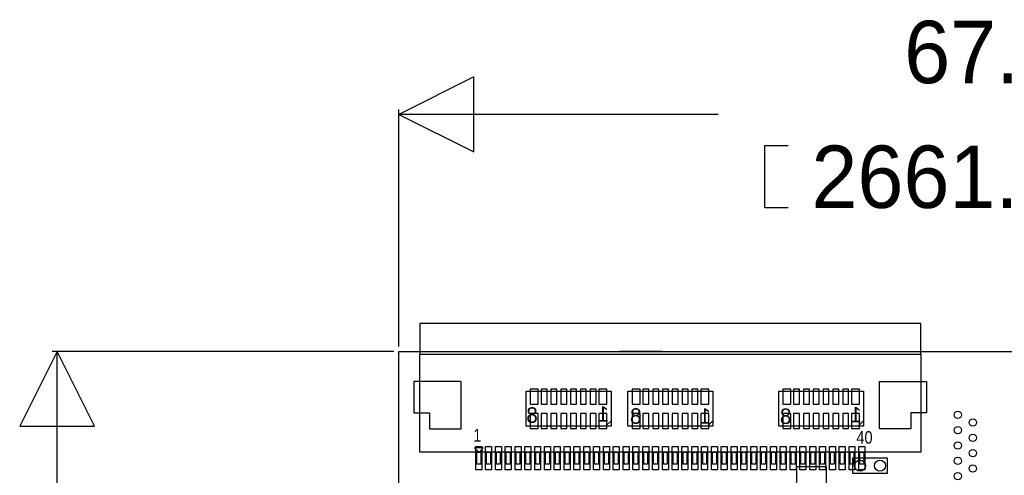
# Model space of a CAD drawing. Extents: x -30.4 to 67.6, y -0.1 to 68.6.
# Tile 4 of 7: x -19.3 to 30.8, y 45.4 to 68.6. Entities that reach past the tile are written whole.
import ezdxf

# ---------------------------------------------------------------- set-up
doc = ezdxf.new("R2010")
doc.units = 0
for name, color, linetype in [('BG_DIMENSION', 140, 'CONTINUOUS'), ('BG_OUTLINE', 5, 'CONTINUOUS'), ('PG_ASSEMBLY_BOTTOM', 43, 'CONTINUOUS'), ('PG_ASSEMBLY_TOP', 253, 'CONTINUOUS'), ('PIN_BOTTOM', 243, 'CONTINUOUS'), ('PIN_TOP', 5, 'CONTINUOUS')]:
    doc.layers.add(name, color=color, linetype=linetype)

msp = doc.modelspace()

# ---------------------------------------------------------------- linework, layer by layer
at = {"layer": 'BG_DIMENSION'}
for points in [[(3.81, 65.659), (0, 63.754), (3.81, 61.849), (3.81, 65.659)], [(0, 51.943), (0, 64.008)], [(16.24965, 63.754), (0, 63.754)], [(19.812, 58.9915), (18.6309, 58.9915), (18.6309, 62.1665), (19.812, 62.1665)], [(-15.494, 47.879), (-17.399, 51.689), (-19.304, 47.879), (-15.494, 47.879)], [(-0.254, 51.689), (-17.653, 51.689)], [(-17.399, 34.44875), (-17.399, 51.689)]]:
    msp.add_lwpolyline(points, dxfattribs=at)
at = {"layer": 'BG_OUTLINE'}
for points in [[(0, 51.689), (67.59956, 51.689)], [(0, 51.689), (67.59956, 51.689)], [(0, 21.99894), (0, 51.689)], [(4.93268, 51.689), (7.124954, 51.689)], [(13.41628, 51.689), (11.224006, 51.689)]]:
    msp.add_lwpolyline(points, dxfattribs=at)
msp.add_lwpolyline([(67.59956, 21.99894, 0.414214), (65.60058, 19.99996, 0.414214), (67.59956, 18.00098), (67.59956, 0), (16.74876, 0), (16.74876, 3.50012, 0.414214), (16.25092, 4.0005, 0.414214), (15.75054, 3.50012), (15.75054, 0), (0, 0), (0, 18.00098, 0.414214), (1.99898, 19.99996, 0.414214), (0, 21.99894), (0, 51.689), (67.59956, 51.689)], format="xyb", close=True, dxfattribs=at)
msp.add_lwpolyline([(67.59956, 21.99894, 0.414214), (65.60058, 19.99996, 0.414214), (67.59956, 18.00098), (67.59956, 0), (16.74876, 0), (16.74876, 3.50012, 0.414214), (16.25092, 4.0005, 0.414214), (15.75054, 3.50012), (15.75054, 0), (0, 0), (0, 18.00098, 0.414214), (1.99898, 19.99996, 0.414214), (0, 21.99894), (0, 51.689), (67.59956, 51.689)], format="xyb", close=True, dxfattribs=at)
msp.add_lwpolyline([(67.59956, 21.99894, 0.414214), (65.60058, 19.99996, 0.414214), (67.59956, 18.00098), (67.59956, 0), (16.74876, 0), (16.74876, 3.50012, 0.414214), (16.25092, 4.0005, 0.414214), (15.75054, 3.50012), (15.75054, 0), (0, 0), (0, 18.00098, 0.414214), (1.99898, 19.99996, 0.414214), (0, 21.99894), (0, 51.689), (67.59956, 51.689)], format="xyb", close=True, dxfattribs=at)
at = {"layer": 'PG_ASSEMBLY_BOTTOM'}
for points in [[(10.795, 47.88154), (6.477, 47.88154), (6.477, 49.65954), (10.795, 49.65954)], [(15.9766, 47.88154), (11.6586, 47.88154), (11.6586, 49.65954), (15.9766, 49.65954)], [(23.6474, 47.88154), (19.3294, 47.88154), (19.3294, 49.65954), (23.6474, 49.65954)]]:
    msp.add_lwpolyline(points, close=True, dxfattribs=at)
for points in [[(10.795, 48.16094), (10.5156, 47.88154)], [(15.9766, 48.16094), (15.6972, 47.88154)], [(23.6474, 48.16094), (23.368, 47.88154)], [(23.0886, 45.4914), (24.8666, 45.4914), (24.8666, 46.2534), (23.0886, 46.2534), (23.0886, 45.4914)]]:
    msp.add_lwpolyline(points, dxfattribs=at)
at = {"layer": 'PG_ASSEMBLY_TOP'}
msp.add_lwpolyline([(26.56078, 51.55692), (26.56078, 53.10632), (1.05918, 53.10632), (1.05918, 51.55692)], dxfattribs=at)
for points in [[(26.56078, 51.55692), (26.56078, 46.5582), (1.05918, 46.5582), (1.05918, 51.55692)], [(4.29006, 46.7868), (3.84048, 46.7868), (4.05892, 46.56582), (4.07924, 46.56582), (4.29006, 46.77664)], [(4.16052, 46.5582), (4.16052, 45.95622), (3.95986, 45.95622), (3.95986, 46.5582)], [(4.6609, 46.5582), (4.6609, 45.95622), (4.46024, 45.95622), (4.46024, 46.5582)], [(5.15874, 46.5582), (5.15874, 45.95622), (4.96062, 45.95622), (4.96062, 46.5582)], [(5.65912, 46.5582), (5.65912, 45.95622), (5.461, 45.95622), (5.461, 46.5582)], [(6.1595, 46.5582), (6.1595, 45.95622), (5.95884, 45.95622), (5.95884, 46.5582)], [(6.65988, 46.5582), (6.65988, 45.95622), (6.45922, 45.95622), (6.45922, 46.5582)], [(7.16026, 46.5582), (7.16026, 45.95622), (6.9596, 45.95622), (6.9596, 46.5582)], [(7.66064, 46.5582), (7.66064, 45.95622), (7.45998, 45.95622), (7.45998, 46.5582)], [(8.16102, 46.5582), (8.16102, 45.95622), (7.96036, 45.95622), (7.96036, 46.5582)], [(8.65886, 46.5582), (8.65886, 45.95622), (8.46074, 45.95622), (8.46074, 46.5582)], [(9.15924, 46.5582), (9.15924, 45.95622), (8.96112, 45.95622), (8.96112, 46.5582)], [(9.65962, 46.5582), (9.65962, 45.95622), (9.45896, 45.95622), (9.45896, 46.5582)], [(10.16, 46.5582), (10.16, 45.95622), (9.95934, 45.95622), (9.95934, 46.5582)], [(10.66038, 46.5582), (10.66038, 45.95622), (10.45972, 45.95622), (10.45972, 46.5582)], [(11.16076, 46.5582), (11.16076, 45.95622), (10.9601, 45.95622), (10.9601, 46.5582)], [(11.66114, 46.5582), (11.66114, 45.95622), (11.46048, 45.95622), (11.46048, 46.5582)], [(12.15898, 46.5582), (12.15898, 45.95622), (11.96086, 45.95622), (11.96086, 46.5582)], [(12.65936, 46.5582), (12.65936, 45.95622), (12.46124, 45.95622), (12.46124, 46.5582)], [(13.15974, 46.5582), (13.15974, 45.95622), (12.95908, 45.95622), (12.95908, 46.5582)], [(13.66012, 46.5582), (13.66012, 45.95622), (13.45946, 45.95622), (13.45946, 46.5582)], [(14.1605, 46.5582), (14.1605, 45.95622), (13.95984, 45.95622), (13.95984, 46.5582)], [(14.66088, 46.5582), (14.66088, 45.95622), (14.46022, 45.95622), (14.46022, 46.5582)], [(15.15872, 46.5582), (15.15872, 45.95622), (14.9606, 45.95622), (14.9606, 46.5582)], [(15.6591, 46.5582), (15.6591, 45.95622), (15.46098, 45.95622), (15.46098, 46.5582)], [(16.15948, 46.5582), (16.15948, 45.95622), (15.95882, 45.95622), (15.95882, 46.5582)], [(16.65986, 46.5582), (16.65986, 45.95622), (16.4592, 45.95622), (16.4592, 46.5582)], [(17.16024, 46.5582), (17.16024, 45.95622), (16.95958, 45.95622), (16.95958, 46.5582)], [(17.66062, 46.5582), (17.66062, 45.95622), (17.45996, 45.95622), (17.45996, 46.5582)], [(18.161, 46.5582), (18.161, 45.95622), (17.96034, 45.95622), (17.96034, 46.5582)], [(18.65884, 46.5582), (18.65884, 45.95622), (18.46072, 45.95622), (18.46072, 46.5582)], [(19.15922, 46.5582), (19.15922, 45.95622), (18.9611, 45.95622), (18.9611, 46.5582)], [(19.6596, 46.5582), (19.6596, 45.95622), (19.45894, 45.95622), (19.45894, 46.5582)], [(20.15998, 46.5582), (20.15998, 45.95622), (19.95932, 45.95622), (19.95932, 46.5582)], [(20.66036, 46.5582), (20.66036, 45.95622), (20.4597, 45.95622), (20.4597, 46.5582)], [(21.16074, 46.5582), (21.16074, 45.95622), (20.96008, 45.95622), (20.96008, 46.5582)], [(21.66112, 46.5582), (21.66112, 45.95622), (21.46046, 45.95622), (21.46046, 46.5582)], [(22.15896, 46.5582), (22.15896, 45.95622), (21.96084, 45.95622), (21.96084, 46.5582)], [(22.65934, 46.5582), (22.65934, 45.95622), (22.46122, 45.95622), (22.46122, 46.5582)], [(23.15972, 46.5582), (23.15972, 45.95622), (22.95906, 45.95622), (22.95906, 46.5582)], [(23.6601, 46.5582), (23.6601, 45.95622), (23.45944, 45.95622), (23.45944, 46.5582)]]:
    msp.add_lwpolyline(points, close=True, dxfattribs=at)
at = {"layer": 'PIN_BOTTOM'}
for points in [[(7.08914, 49.77384), (6.68274, 49.77384), (6.68274, 49.01184), (7.08914, 49.01184)], [(7.53872, 49.01184), (7.53872, 49.77384), (7.23392, 49.77384), (7.23392, 49.01184)], [(8.0391, 49.01184), (8.0391, 49.77384), (7.7343, 49.77384), (7.7343, 49.01184)], [(8.53948, 49.01184), (8.53948, 49.77384), (8.23468, 49.77384), (8.23468, 49.01184)], [(9.03732, 49.01184), (9.03732, 49.77384), (8.73252, 49.77384), (8.73252, 49.01184)], [(9.5377, 49.01184), (9.5377, 49.77384), (9.2329, 49.77384), (9.2329, 49.01184)], [(10.03808, 49.01184), (10.03808, 49.77384), (9.73328, 49.77384), (9.73328, 49.01184)], [(10.58926, 49.77384), (10.18286, 49.77384), (10.18286, 49.01184), (10.58926, 49.01184)], [(12.27074, 49.77384), (11.86434, 49.77384), (11.86434, 49.01184), (12.27074, 49.01184)], [(12.72032, 49.01184), (12.72032, 49.77384), (12.41552, 49.77384), (12.41552, 49.01184)], [(13.2207, 49.01184), (13.2207, 49.77384), (12.9159, 49.77384), (12.9159, 49.01184)], [(13.72108, 49.01184), (13.72108, 49.77384), (13.41628, 49.77384), (13.41628, 49.01184)], [(14.21892, 49.01184), (14.21892, 49.77384), (13.91412, 49.77384), (13.91412, 49.01184)], [(14.7193, 49.01184), (14.7193, 49.77384), (14.4145, 49.77384), (14.4145, 49.01184)], [(15.21968, 49.01184), (15.21968, 49.77384), (14.91488, 49.77384), (14.91488, 49.01184)], [(15.77086, 49.77384), (15.36446, 49.77384), (15.36446, 49.01184), (15.77086, 49.01184)], [(19.94154, 49.77384), (19.53514, 49.77384), (19.53514, 49.01184), (19.94154, 49.01184)], [(20.39112, 49.01184), (20.39112, 49.77384), (20.08632, 49.77384), (20.08632, 49.01184)], [(20.8915, 49.01184), (20.8915, 49.77384), (20.5867, 49.77384), (20.5867, 49.01184)], [(21.39188, 49.01184), (21.39188, 49.77384), (21.08708, 49.77384), (21.08708, 49.01184)], [(21.88972, 49.01184), (21.88972, 49.77384), (21.58492, 49.77384), (21.58492, 49.01184)], [(22.3901, 49.01184), (22.3901, 49.77384), (22.0853, 49.77384), (22.0853, 49.01184)], [(22.89048, 49.01184), (22.89048, 49.77384), (22.58568, 49.77384), (22.58568, 49.01184)], [(23.44166, 49.77384), (23.03526, 49.77384), (23.03526, 49.01184), (23.44166, 49.01184)], [(6.68274, 47.76724), (7.08914, 47.76724), (7.08914, 48.52924), (6.68274, 48.52924)], [(7.53872, 47.76724), (7.53872, 48.52924), (7.23392, 48.52924), (7.23392, 47.76724)], [(8.0391, 47.76724), (8.0391, 48.52924), (7.7343, 48.52924), (7.7343, 47.76724)], [(8.53948, 47.76724), (8.53948, 48.52924), (8.23468, 48.52924), (8.23468, 47.76724)], [(9.03732, 47.76724), (9.03732, 48.52924), (8.73252, 48.52924), (8.73252, 47.76724)], [(9.5377, 47.76724), (9.5377, 48.52924), (9.2329, 48.52924), (9.2329, 47.76724)], [(10.03808, 47.76724), (10.03808, 48.52924), (9.73328, 48.52924), (9.73328, 47.76724)], [(10.18286, 47.76724), (10.58926, 47.76724), (10.58926, 48.52924), (10.18286, 48.52924)], [(11.86434, 47.76724), (12.27074, 47.76724), (12.27074, 48.52924), (11.86434, 48.52924)], [(12.72032, 47.76724), (12.72032, 48.52924), (12.41552, 48.52924), (12.41552, 47.76724)], [(13.2207, 47.76724), (13.2207, 48.52924), (12.9159, 48.52924), (12.9159, 47.76724)], [(13.72108, 47.76724), (13.72108, 48.52924), (13.41628, 48.52924), (13.41628, 47.76724)], [(14.21892, 47.76724), (14.21892, 48.52924), (13.91412, 48.52924), (13.91412, 47.76724)], [(14.7193, 47.76724), (14.7193, 48.52924), (14.4145, 48.52924), (14.4145, 47.76724)], [(15.21968, 47.76724), (15.21968, 48.52924), (14.91488, 48.52924), (14.91488, 47.76724)], [(15.36446, 47.76724), (15.77086, 47.76724), (15.77086, 48.52924), (15.36446, 48.52924)], [(19.53514, 47.76724), (19.94154, 47.76724), (19.94154, 48.52924), (19.53514, 48.52924)], [(20.39112, 47.76724), (20.39112, 48.52924), (20.08632, 48.52924), (20.08632, 47.76724)], [(20.8915, 47.76724), (20.8915, 48.52924), (20.5867, 48.52924), (20.5867, 47.76724)], [(21.39188, 47.76724), (21.39188, 48.52924), (21.08708, 48.52924), (21.08708, 47.76724)], [(21.88972, 47.76724), (21.88972, 48.52924), (21.58492, 48.52924), (21.58492, 47.76724)], [(22.3901, 47.76724), (22.3901, 48.52924), (22.0853, 48.52924), (22.0853, 47.76724)], [(22.89048, 47.76724), (22.89048, 48.52924), (22.58568, 48.52924), (22.58568, 47.76724)], [(23.03526, 47.76724), (23.44166, 47.76724), (23.44166, 48.52924), (23.03526, 48.52924)], [(20.2438, 45.8089), (20.2438, 44.4881), (21.7678, 44.4881), (21.7678, 45.8089)]]:
    msp.add_lwpolyline(points, close=True, dxfattribs=at)
for centre in [(23.4696, 45.8724), (24.4856, 45.8724)]:
    msp.add_circle(centre, 0.2794, dxfattribs=at)
at = {"layer": 'PIN_TOP'}
for points in [[(3.15976, 50.15484), (0.762, 50.15484), (0.762, 48.55718), (1.5621, 48.55718), (1.5621, 47.75708), (3.15976, 47.75708)], [(24.4602, 50.15484), (26.85796, 50.15484), (26.85796, 48.55718), (26.05786, 48.55718), (26.05786, 47.75708), (24.4602, 47.75708)], [(4.21132, 46.85284), (4.21132, 45.65904), (3.90652, 45.65904), (3.90652, 46.85284)], [(4.7117, 46.85284), (4.7117, 45.65904), (4.4069, 45.65904), (4.4069, 46.85284)], [(5.21208, 46.85284), (5.21208, 45.65904), (4.90728, 45.65904), (4.90728, 46.85284)], [(5.71246, 46.85284), (5.71246, 45.65904), (5.40766, 45.65904), (5.40766, 46.85284)], [(6.21284, 46.85284), (6.21284, 45.65904), (5.90804, 45.65904), (5.90804, 46.85284)], [(6.71322, 46.85284), (6.71322, 45.65904), (6.40842, 45.65904), (6.40842, 46.85284)], [(7.2136, 46.85284), (7.2136, 45.65904), (6.9088, 45.65904), (6.9088, 46.85284)], [(7.71144, 46.85284), (7.71144, 45.65904), (7.40664, 45.65904), (7.40664, 46.85284)], [(8.21182, 46.85284), (8.21182, 45.65904), (7.90702, 45.65904), (7.90702, 46.85284)], [(8.7122, 46.85284), (8.7122, 45.65904), (8.4074, 45.65904), (8.4074, 46.85284)], [(9.21258, 46.85284), (9.21258, 45.65904), (8.90778, 45.65904), (8.90778, 46.85284)], [(9.71296, 46.85284), (9.71296, 45.65904), (9.40816, 45.65904), (9.40816, 46.85284)], [(10.21334, 46.85284), (10.21334, 45.65904), (9.90854, 45.65904), (9.90854, 46.85284)], [(10.71118, 46.85284), (10.71118, 45.65904), (10.40638, 45.65904), (10.40638, 46.85284)], [(11.21156, 46.85284), (11.21156, 45.65904), (10.90676, 45.65904), (10.90676, 46.85284)], [(11.71194, 46.85284), (11.71194, 45.65904), (11.40714, 45.65904), (11.40714, 46.85284)], [(12.21232, 46.85284), (12.21232, 45.65904), (11.90752, 45.65904), (11.90752, 46.85284)], [(12.7127, 46.85284), (12.7127, 45.65904), (12.4079, 45.65904), (12.4079, 46.85284)], [(13.21308, 46.85284), (13.21308, 45.65904), (12.90828, 45.65904), (12.90828, 46.85284)], [(13.71346, 46.85284), (13.71346, 45.65904), (13.40866, 45.65904), (13.40866, 46.85284)], [(14.2113, 46.85284), (14.2113, 45.65904), (13.9065, 45.65904), (13.9065, 46.85284)], [(14.71168, 46.85284), (14.71168, 45.65904), (14.40688, 45.65904), (14.40688, 46.85284)], [(15.21206, 46.85284), (15.21206, 45.65904), (14.90726, 45.65904), (14.90726, 46.85284)], [(15.71244, 46.85284), (15.71244, 45.65904), (15.40764, 45.65904), (15.40764, 46.85284)], [(16.21282, 46.85284), (16.21282, 45.65904), (15.90802, 45.65904), (15.90802, 46.85284)], [(16.7132, 46.85284), (16.7132, 45.65904), (16.4084, 45.65904), (16.4084, 46.85284)], [(17.21358, 46.85284), (17.21358, 45.65904), (16.90878, 45.65904), (16.90878, 46.85284)], [(17.71142, 46.85284), (17.71142, 45.65904), (17.40662, 45.65904), (17.40662, 46.85284)], [(18.2118, 46.85284), (18.2118, 45.65904), (17.907, 45.65904), (17.907, 46.85284)], [(18.71218, 46.85284), (18.71218, 45.65904), (18.40738, 45.65904), (18.40738, 46.85284)], [(19.21256, 46.85284), (19.21256, 45.65904), (18.90776, 45.65904), (18.90776, 46.85284)], [(19.71294, 46.85284), (19.71294, 45.65904), (19.40814, 45.65904), (19.40814, 46.85284)], [(20.21332, 46.85284), (20.21332, 45.65904), (19.90852, 45.65904), (19.90852, 46.85284)], [(20.71116, 46.85284), (20.71116, 45.65904), (20.40636, 45.65904), (20.40636, 46.85284)], [(21.21154, 46.85284), (21.21154, 45.65904), (20.90674, 45.65904), (20.90674, 46.85284)], [(21.71192, 46.85284), (21.71192, 45.65904), (21.40712, 45.65904), (21.40712, 46.85284)], [(22.2123, 46.85284), (22.2123, 45.65904), (21.9075, 45.65904), (21.9075, 46.85284)], [(22.71268, 46.85284), (22.71268, 45.65904), (22.40788, 45.65904), (22.40788, 46.85284)], [(23.21306, 46.85284), (23.21306, 45.65904), (22.90826, 45.65904), (22.90826, 46.85284)], [(23.71344, 46.85284), (23.71344, 45.65904), (23.40864, 45.65904), (23.40864, 46.85284)]]:
    msp.add_lwpolyline(points, close=True, dxfattribs=at)
for centre in [(28.448, 48.46066), (29.21, 48.07077), (28.448, 47.68088), (29.21, 47.29099), (28.448, 46.9011), (29.21, 46.51121), (28.448, 46.12132), (29.21, 45.73143), (28.448, 45.34154)]:
    msp.add_circle(centre, 0.1905, dxfattribs=at)

# ---------------------------------------------------------------- texts
at = {"layer": 'BG_DIMENSION', "width": 0.992}
for s, p in [('67.6', (25.7175, 65.3415)), ('2661.40', (20.9931, 58.9915))]:
    msp.add_text(s, height=3.175, dxfattribs=at).set_placement(p)
at = {"layer": 'PG_ASSEMBLY_BOTTOM', "text_generation_flag": 2}
for s, p in [('8', (7.06628, 48.0568)), ('1', (10.69848, 48.1076)), ('8', (12.34948, 48.006)), ('1', (15.88008, 48.006)), ('8', (19.976592, 47.997618)), ('1', (23.557992, 48.073818))]:
    msp.add_text(s, height=0.7874, dxfattribs=at).set_placement(p)
at = {"layer": 'PG_ASSEMBLY_TOP', "width": 0.88}
for s, p in [('1', (3.77698, 47.09922)), ('40', (23.2791, 46.99508))]:
    msp.add_text(s, height=0.635, dxfattribs=at).set_placement(p)

doc.saveas('drawing.dxf')
